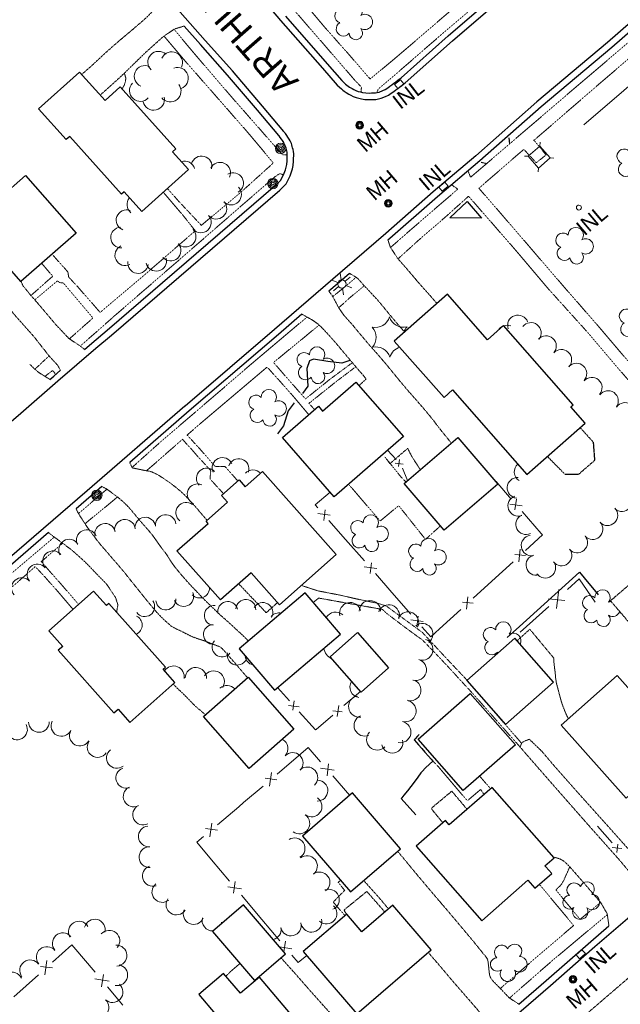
# Model space of a CAD drawing. Extents: x 863487 to 870045, y 569252 to 575761.
# Tile 44 of 66: x 867619 to 867852, y 572620 to 573001. Entities that reach past the tile are written whole.
import ezdxf
from ezdxf.enums import TextEntityAlignment as Align

# ---------------------------------------------------------------- set-up
doc = ezdxf.new("R2010")
doc.units = 0
doc.header["$LTSCALE"] = 0.005
doc.header["$MEASUREMENT"] = 0
for name, pattern in [('DGN Style 2', [25, 12.5, -12.5]), ('DGN Style 3', [37.5, 25, -12.5]), ('DGN Style 4', [56.5, 25, -12.5, 6.5, -12.5]), ('DGN Style 5', [20, 10, -10])]:
    doc.linetypes.add(name, pattern=pattern)
for name, color, linetype, lineweight in [('E_DRN_Grate', 5, 'Continuous', 15), ('E_DWY', 2, 'DGN Style 3', 15), ('E_FEN_ChainLink', 40, 'Efcl', 15), ('E_LAND_Vegetation', 3, 'Continuous', 15), ('E_MAP_Limits', 3, 'DGN Style 3', 15), ('E_MISCPROP', 30, 'Continuous', 15), ('E_MISCPROP_HvyDash', 241, 'DGN Style 3', 25), ('E_MISCPROP_HvyLine', 241, 'Continuous', 25), ('E_MISCPROP_Railing', 30, 'Continuous', 15), ('E_PATH_Sidewalk', 2, 'DGN Style 5', 15), ('E_RDWY', 21, 'Continuous', 25), ('E_RDWY_AsphConc', 200, 'Continuous', 25), ('E_RDWY_Name', 21, 'Continuous', 15), ('E_UTL_AboveGroundPipe', 30, 'DGN Style 4', 15), ('E_WAL', 40, 'Continuous', 25), ('P_EC_Misc', 4, 'DGN Style 2', 25)]:
    doc.layers.add(name, color=color, linetype=linetype, lineweight=lineweight)
doc.styles.add('Style-IGR_FONT_0', font='IGR_FONT_0.shx')
doc.styles.add('Style-IGR_FONT_1', font='IGR_FONT_1.shx')
doc.linetypes.add('Efcl', pattern='A,42,-7.5,[21,dgnlstyle-ewdotudls.shx,S=0.059384,R=0,X=0,Y=0],-7.5,42', length=99)

# ---------------------------------------------------------------- blocks, each defined once
blk = doc.blocks.new('INLT')
at = {"layer": 'E_MISCPROP_Railing', "color": 40, "linetype": 'Continuous', "lineweight": 0, "flags": 128}
blk.add_lwpolyline([(3, -2), (3, 0), (0, 0), (0, -2), (3, -2)], dxfattribs=at)
blk = doc.blocks.new('INL')
at = {"layer": 'E_MISCPROP_Railing', "color": 40, "linetype": 'Continuous', "lineweight": 0, "style": 'Style-IGR_FONT_0'}
blk.add_text('INL', height=6, rotation=0, dxfattribs=at).set_placement((-5.74, -3.01))
blk = doc.blocks.new('MHO')
at = {"layer": 'E_DRN_Grate', "color": 20, "linetype": 'Continuous', "lineweight": 0}
for centre, radius in [((0.06, 0.01), 1.5), ((0.07, 0.01), 1.22), ((0.06, 0), 0.968), ((0.03, -0.01), 0.605)]:
    blk.add_circle(centre, radius, dxfattribs=at)
blk = doc.blocks.new('POLE')
at = {"layer": 'E_MISCPROP', "color": 20, "linetype": 'Continuous', "lineweight": 0}
for centre, radius in [((-0.01, 0.02), 2.02), ((-0.01, 0.03), 1.52), ((0, -0.01), 1.01), ((0, 0), 0.502)]:
    blk.add_circle(centre, radius, dxfattribs=at)
blk = doc.blocks.new('TREE')
at = {"layer": 'E_LAND_Vegetation', "color": 93, "linetype": 'Continuous', "lineweight": 0}
for centre, radius, start, end in [((-1.47, 4.28), 2.78, 1.3946, 209.1676), ((3.57, 2.42), 2.97, 278.4237, 139.6576), ((-4.47, 0.2), 2.78, 78.0716, 279.0827), ((-2.01, -4.2), 2.61, 140.7798, 358.7124), ((3.46, -3.43), 2.97, 196.0746, 79.0478)]:
    blk.add_arc(centre, radius, start, end, dxfattribs=at)
blk = doc.blocks.new('INL_4')
at = {"layer": 'E_MISCPROP_Railing', "color": 40, "linetype": 'Continuous', "lineweight": 0, "style": 'Style-IGR_FONT_0'}
blk.add_text('INL', height=6, rotation=0.0002, dxfattribs=at).set_placement((-5.74, -3.01))
blk = doc.blocks.new('INL_5')
at = {"layer": 'E_MISCPROP_Railing', "color": 40, "linetype": 'Continuous', "lineweight": 0, "style": 'Style-IGR_FONT_0'}
blk.add_text('INL', height=6, rotation=359.9999, dxfattribs=at).set_placement((-5.74, -3.01))
blk = doc.blocks.new('PED')
at = {"layer": 'E_UTL_AboveGroundPipe', "color": 101, "linetype": 'Continuous', "lineweight": 13}
for p, q in [((-3.12, 2.9), (-4.17, 3.96)), ((2.88, 2.9), (3.94, 3.96)), ((-4.18, -4.16), (-3.12, -3.1)), ((3.94, -4.16), (2.88, -3.1))]:
    blk.add_line(p, q, dxfattribs=at)
at = {"layer": 'E_UTL_AboveGroundPipe', "color": 101, "linetype": 'Continuous', "lineweight": 13, "flags": 128}
blk.add_lwpolyline([(-3.12, -3.1), (2.88, -3.1), (2.88, 2.9), (-3.12, 2.9)], close=True, dxfattribs=at)
blk = doc.blocks.new('LTP')
at = {"layer": 'E_MISCPROP', "color": 20, "linetype": 'Continuous', "lineweight": 0}
for p, q in [((-1.64, 0.07), (-4.24, 0.14)), ((-0.8, 1.43), (-2, 3.73)), ((0.9, 1.42), (2.27, 3.65)), ((-0.88, -1.42), (-2.24, -3.61)), ((0.76, -1.47), (2, -3.65)), ((1.64, -0.02), (4.16, -0.09))]:
    blk.add_line(p, q, dxfattribs=at)
blk.add_circle((0, 0), 1.64, dxfattribs=at)

msp = doc.modelspace()

# ---------------------------------------------------------------- linework, layer by layer
at = {"layer": 'E_DWY', "color": 51, "linetype": 'DGN Style 3', "flags": 128}
for points in [[(867673.94, 573008.51), (867671.88, 573005.73), (867670.01, 573003.74), (867668.47, 573002.15), (867666.53, 573000.38), (867662.56, 572996.99), (867657.89, 572993.07), (867655.48, 572990.98), (867652.36, 572988.22), (867649.69, 572985.73), (867648.21, 572984.36), (867646.91, 572983.13), (867645.94, 572982.28), (867645.3, 572981.74), (867644.07, 572980.65), (867643.08, 572979.78)], [(867682.71, 572998.53), (867678.96, 572997.35), (867674.73, 572994.51), (867667.63, 572988.12), (867660.17, 572980.83), (867658.14, 572978.88), (867650.25, 572971.79)], [(867634.84, 572865.15), (867633.71, 572867.17), (867630.56, 572870.58), (867624.68, 572878.07), (867617.44, 572886.21), (867609.04, 572896.49), (867600.2, 572906.93), (867594.27, 572913.63), (867590.22, 572918.17), (867587.96, 572920.67), (867586.21, 572922.7), (867585.68, 572923.39), (867582.92, 572926.43), (867581.37, 572928.24)], [(867761.68, 572915.6), (867762.58, 572912.9), (867765.38, 572908.55), (867769.1, 572904.34), (867773.68, 572898.92), (867776.46, 572895.81), (867776.83, 572895.41), (867777.48, 572894.67), (867778.52, 572893.49), (867779.79, 572892.01), (867780.65, 572891.05)], [(867746.77, 572902.71), (867748.07, 572901.98), (867748.79, 572901.53), (867749.41, 572901.14), (867750.2, 572900.51), (867751.17, 572899.41), (867752.17, 572898.25), (867753.17, 572897.2), (867754.59, 572895.7), (867756.24, 572893.9), (867757.59, 572892.48), (867758.91, 572890.91), (867760.21, 572889.32), (867761.86, 572887.31), (867763.26, 572885.62), (867764.32, 572884.37), (867765.68, 572882.77), (867767.02, 572881.22), (867768.09, 572879.98)], [(867644.2, 572873.26), (867642.56, 572874.51), (867638.08, 572877.52), (867633.14, 572882.75), (867625.23, 572892.09), (867623.12, 572894.47), (867620.32, 572897.94), (867619.56, 572899.57)], [(867738.78, 572895.81), (867740.02, 572894.21), (867740.81, 572892.77), (867741.64, 572891.19), (867742.3, 572889.93), (867743.01, 572888.78), (867744.08, 572887.17), (867745.56, 572885.38), (867747.94, 572882.77), (867750.3, 572879.87), (867752.67, 572877.07), (867755.22, 572874.09), (867758, 572870.99), (867760.87, 572867.62), (867763.99, 572863.82), (867766.46, 572860.8), (867769.54, 572857.15), (867772.61, 572853.67), (867775.21, 572850.67), (867777.44, 572848.01), (867778.98, 572846.12), (867779.8, 572845.07), (867781.37, 572842.97), (867782.92, 572841.03), (867784.67, 572838.9), (867786.16, 572837.03)], [(867728.38, 572886.88), (867730.93, 572885.46), (867732.18, 572884.75), (867733.23, 572884.09), (867734.34, 572883.24), (867735.4, 572882.34), (867736.74, 572881), (867738.42, 572879.16), (867740.13, 572877.26), (867741.67, 572875.53), (867743.67, 572873.14), (867745.68, 572870.76), (867747.23, 572868.9), (867748.83, 572866.99), (867750.65, 572864.86), (867752.03, 572863.3), (867753.22, 572861.8), (867750.46, 572859.2)], [(867623.04, 572867.45), (867624.69, 572865.79), (867626.25, 572864.47), (867626.84, 572864.06), (867627.53, 572863.64), (867630.75, 572861.62)], [(867760.41, 572831.69), (867762.46, 572829), (867769.3, 572834.91), (867770.99, 572831.63), (867774.15, 572826.73)], [(867661.67, 572829.46), (867662.6, 572827.36), (867662.6, 572827.36), (867668.13, 572826.22), (867668.86, 572826.14), (867670.15, 572825.81), (867671.47, 572825.22), (867672.41, 572824.75), (867673.4, 572824.16), (867674.6, 572823.38), (867676.28, 572822.24), (867677.4, 572821.45), (867678.9, 572820.32), (867680.24, 572819.22), (867681.62, 572818.06), (867683.12, 572816.65), (867684.69, 572814.97), (867685.55, 572814.01), (867686.54, 572812.93), (867687.53, 572811.84), (867688.45, 572810.74), (867689.67, 572809.28), (867691.35, 572807.37), (867691.65, 572807.03)], [(867650.86, 572820.11), (867652.61, 572819.25), (867657.05, 572816.01), (867657.96, 572815.22), (867659.32, 572814.02), (867660.71, 572812.69), (867661.95, 572811.33), (867663.07, 572810.01), (867664.28, 572808.56), (867665.71, 572806.8), (867667.31, 572804.98), (867668.81, 572803.31), (867670.23, 572801.59), (867671.6, 572799.73), (867672.96, 572797.79), (867674.6, 572795.53), (867675.91, 572793.85), (867676.71, 572792.57), (867677.98, 572790.57), (867679.58, 572788.42), (867681.55, 572786.05), (867683.58, 572783.71), (867685.79, 572781.29), (867687.51, 572779.55), (867689.61, 572777.26), (867691.77, 572775.13), (867694.13, 572772.85), (867696.83, 572770.26), (867699.28, 572768.13), (867701.34, 572766.24), (867703.34, 572764.38), (867705.01, 572762.88), (867706.8, 572761.12), (867707.64, 572760.29)], [(867640.91, 572811.51), (867641.66, 572809.93), (867642.28, 572808.95), (867642.88, 572807.98), (867643.96, 572806.31), (867645.03, 572804.7), (867646.49, 572802.66), (867647.85, 572800.81), (867649.49, 572798.7), (867650.94, 572796.92), (867652.59, 572795.07), (867654.85, 572792.38), (867657.25, 572789.66), (867659.21, 572787.33), (867661.1, 572784.97), (867661.56, 572784.37), (867664.37, 572780.88), (867666.82, 572777.81), (867669.54, 572774.47), (867671.99, 572771.57), (867673.92, 572769.51), (867675.64, 572767.88), (867677.78, 572766.02), (867679.65, 572765), (867681.98, 572763.9), (867683.93, 572762.9), (867685.63, 572762.06), (867687.79, 572761.23), (867690.89, 572760.25), (867692.84, 572759.47), (867694.55, 572758.8), (867695.7, 572758.38), (867696.79, 572757.93), (867697.7, 572757.1), (867698.84, 572755.83), (867700.02, 572754.44), (867701.49, 572752.81), (867703.71, 572750.22), (867707.25, 572746.08)], [(867630.19, 572802.27), (867632.01, 572800.88), (867632.57, 572800.48), (867633.28, 572799.93), (867633.99, 572799.4), (867634.73, 572798.86), (867635.32, 572798.44), (867636.05, 572797.9), (867637.06, 572797.15), (867638.18, 572796.3), (867639.38, 572795.37), (867640.66, 572794.26), (867641.77, 572793.27), (867642.81, 572792.3), (867643.96, 572791.29), (867645.12, 572790.19), (867646.18, 572789.07), (867647.5, 572787.68), (867648.54, 572786.61), (867649.5, 572785.6), (867650.62, 572784.48), (867651.67, 572783.4), (867652.71, 572782.31), (867656.11, 572777.24), (867656.31, 572776.71), (867656.42, 572776.32), (867657.11, 572774.27), (867656.75, 572772.37), (867656.59, 572771.51)], [(867831.57, 572730.15), (867831.29, 572730.65), (867830.43, 572732.49), (867829.64, 572734.51), (867829, 572736.21), (867828.49, 572737.99), (867827.94, 572740.06), (867827.34, 572742.38), (867826.89, 572744.03), (867826.61, 572745.94), (867826.44, 572748.02), (867826.16, 572750.08), (867825.92, 572752.25), (867825.89, 572753.13), (867825.84, 572753.73), (867816.6, 572764.84), (867811.63, 572760.33)], [(867678.52, 572743.63), (867679.79, 572742.27), (867681.65, 572740.51), (867683, 572739.23), (867684.27, 572737.91), (867685.82, 572736.29), (867687.45, 572734.71), (867689.23, 572733.22), (867690.36, 572732.23), (867690.98, 572731.76)], [(867859.62, 572660.55), (867858.63, 572664.76), (867858.56, 572665.03), (867856.24, 572669.58), (867851.34, 572675.41), (867838.53, 572689.83), (867823.7, 572706.73), (867814.87, 572716.85), (867812.85, 572719.2), (867813.34, 572720.47), (867813.59, 572720.8), (867813.92, 572721.12), (867814.57, 572721.5), (867815.71, 572721.94), (867816.29, 572722.17), (867816.45, 572722.2), (867821.22, 572717.59)], [(867865.72, 572665.78), (867863.65, 572669.07), (867863.56, 572669.2), (867860.41, 572673.33), (867848.48, 572686.74), (867834.38, 572702.48), (867826.54, 572711.35), (867821.22, 572717.59)], [(867812.38, 572619.59), (867808.62, 572622.05), (867805.24, 572625.6), (867802.16, 572628.72), (867801.63, 572629.43), (867801.12, 572630.47), (867800.87, 572631.85), (867800.7, 572633.87), (867800.49, 572635.63), (867800.36, 572636.57), (867800.12, 572637.15), (867799.71, 572637.81), (867799.12, 572638.52), (867793.92, 572644.93), (867785.77, 572654.6), (867775.29, 572666.92), (867771.35, 572671.64), (867769.48, 572673.93), (867766.33, 572677.74), (867765.41, 572678.82)], [(867847.26, 572649.93), (867846.59, 572654.52), (867846.59, 572654.58), (867844.13, 572658.83), (867838.35, 572665.62), (867831.95, 572672.95), (867830.33, 572674.52), (867829.4, 572675.24), (867828.73, 572675.61), (867827.9, 572676), (867825.73, 572676.58)], [(867752.27, 572667.48), (867758, 572661.11), (867761.84, 572656.53)], [(867800.45, 572609.28), (867799.41, 572613.75), (867796.09, 572617.78), (867787.68, 572627.43), (867780.72, 572635.63), (867777.6, 572639.25), (867777.26, 572639.6)], [(867770.56, 572583.55), (867766.57, 572585.53), (867766.48, 572585.56), (867763.11, 572589.17), (867755.1, 572598.4), (867744.93, 572609.92), (867737.36, 572618.27), (867731.13, 572625.26), (867726.44, 572630.63), (867724.84, 572632.45), (867720.2, 572637.57)]]:
    msp.add_lwpolyline(points, dxfattribs=at)
at = {"layer": 'E_FEN_ChainLink', "linetype": 'Continuous'}
msp.add_lwpolyline([(868063.54, 573154.49), (867837.52, 572960.21), (867837.52, 572960.21)], dxfattribs=at)
msp.add_lwpolyline([(868063.54, 573154.49), (867837.52, 572960.21), (867837.52, 572960.21)], dxfattribs=at)
at = {"layer": 'E_LAND_Vegetation', "color": 93, "linetype": 'Continuous'}
for centre, radius, start, end in [((867672.84, 572984.54), 4.19, 46.3513, 226.336), ((867677.92, 572984.36), 4.19, 334.7801, 154.7648), ((867667.64, 572979.05), 4.19, 66.9402, 246.9249), ((867680.17, 572978.29), 4.19, 289.0521, 109.0368), ((867665.78, 572973.54), 4.19, 137.278, 317.2627), ((867677.36, 572973.32), 4.19, 218.6515, 38.6362), ((867670.95, 572970.12), 4.19, 192.3438, 12.3285), ((867689.51, 572944.16), 4.01, 345.5574, 165.5421), ((867683, 572942.15), 4.01, 17.9929, 109.032), ((867696.67, 572941.72), 4.01, 334.1977, 154.1824), ((867701.7, 572937.71), 4.01, 299.8795, 119.8641), ((867700.91, 572933.23), 4.01, 225.1001, 45.0848), ((867664.61, 572929.36), 4.01, 139.2416, 231.5372), ((867695.22, 572927.77), 4.01, 221.5397, 41.5244), ((867660.43, 572923.31), 4.01, 69.4805, 249.4652), ((867689.23, 572922.46), 4.01, 221.5397, 41.5244), ((867658.3, 572916.59), 4.01, 93.7475, 273.7322), ((867683.29, 572916.96), 4.01, 223.6011, 43.5858), ((867659.97, 572909.74), 4.01, 116.0869, 296.0716), ((867677.51, 572911.55), 4.01, 221.1857, 41.1704), ((867664.89, 572906.73), 4.01, 171.3508, 351.3355), ((867671.91, 572907.6), 4.01, 193.6668, 13.6514), ((867812.01, 572882.58), 3.98, 19.8629, 199.8476), ((867756.78, 572887.47), 5.72, 257.647, 343.4119), ((867767.73, 572887.57), 5.72, 197.647, 283.4119), ((867807.78, 572878.62), 3.98, 115.3511, 147.4028), ((867807.78, 572878.62), 3.98, 68.5325, 109.7364), ((867817.01, 572879.66), 3.98, 322.4869, 142.4716), ((867751.4, 572877.95), 5.72, 317.647, 43.4119), ((867773.28, 572878.15), 5.72, 137.647, 164.1919), ((867822.9, 572874.52), 3.98, 318.4646, 138.4493), ((867756.96, 572868.52), 5.72, 17.647, 103.4119), ((867767.9, 572868.62), 5.72, 106.7793, 163.4119), ((867828.83, 572869.24), 3.98, 317.6484, 137.6331), ((867834.69, 572863.88), 3.98, 317.1267, 137.1114), ((867840.61, 572858.45), 3.98, 319.046, 139.0306), ((867846.9, 572853.27), 3.98, 324.2381, 144.2228), ((867853.55, 572848.69), 3.98, 327.3365, 147.3212), ((867697.59, 572827.33), 4, 24.296, 204.2807), ((867703.87, 572826.89), 4, 342.6327, 162.6174), ((867814.57, 572825.78), 3.98, 130.341, 237.5167), ((867691.52, 572823.27), 4, 40.9513, 220.936), ((867709.36, 572822.56), 4, 42.5134, 136.5749), ((867687.97, 572817.15), 4, 65.6167, 245.6014), ((867811.81, 572819.63), 3.98, 85.8928, 265.8775), ((867852.3, 572814.45), 3.98, 227.4883, 47.473), ((867683.55, 572809.96), 4, 51.7961, 231.7808), ((867812.13, 572812.62), 3.98, 109.9043, 289.8889), ((867846.69, 572808.98), 3.98, 223.9814, 43.966), ((867659.83, 572803.36), 4, 9.365, 189.3497), ((867667.69, 572804.22), 4, 7.0409, 187.0256), ((867675.61, 572805.17), 4, 6.6436, 186.6283), ((867815.19, 572805.49), 3.98, 115.3682, 295.3529), ((867840.91, 572803.56), 3.98, 222.8206, 42.8053), ((867645.01, 572799.37), 4, 25.0085, 204.9931), ((867652.12, 572801.81), 4, 12.7641, 192.7488), ((867638.17, 572795.69), 4, 31.0391, 211.0238), ((867817.28, 572797.24), 3.98, 98.0603, 278.045), ((867834.97, 572798.41), 3.98, 220.1647, 40.1494), ((867631.97, 572791.19), 4, 39.749, 219.7337), ((867828.88, 572793.4), 3.98, 217.8511, 37.8358), ((867819.12, 572789.72), 3.98, 104.1576, 284.1422), ((867822.63, 572788.62), 3.98, 215.3246, 35.3093), ((867625.91, 572786.06), 4, 41.1726, 221.1573), ((867619.88, 572780.8), 4, 41.0907, 221.0753), ((867688.71, 572780.78), 3.84, 223.1574, 2.7552), ((867844.8, 572777.15), 2.97, 320.8593, 182.0932), ((867667.47, 572773.58), 3.84, 216.1786, 36.1633), ((867675.65, 572776.2), 3.84, 186.1912, 6.1758), ((867682.57, 572777.51), 3.84, 203.1826, 23.1672), ((867699.61, 572771.73), 3.85, 13.726, 193.7106), ((867706.63, 572772.52), 3.85, 356.9353, 176.92), ((867754.69, 572771.85), 4.12, 0.0859, 180.0706), ((867839.82, 572775.12), 2.78, 43.8302, 251.6032), ((867848.66, 572772.76), 2.97, 102.0107, 121.4834), ((867694.42, 572770.19), 3.85, 84.1696, 264.1542), ((867713.25, 572771.31), 3.85, 330.4283, 150.413), ((867747.06, 572771.07), 4.12, 13.8321, 193.8168), ((867761.97, 572770.23), 4.12, 340.5207, 160.5053), ((867769.46, 572767.47), 4.12, 333.5933, 153.578), ((867840.36, 572770.09), 2.78, 120.5073, 321.5183), ((867848.66, 572772.76), 2.97, 238.5102, 338.9738), ((867662.65, 572766.47), 3.84, 293.9106, 65.1012), ((867719.45, 572767.34), 3.85, 76.6143, 141.2465), ((867741.38, 572767.36), 4.12, 47.7804, 150.5381), ((867806.36, 572764.76), 2.97, 320.8593, 182.0932), ((867845.14, 572768.5), 2.61, 183.2154, 41.148), ((867694.08, 572762.79), 3.85, 92.0078, 271.9924), ((867774.96, 572762.93), 4.12, 308.9557, 128.9404), ((867801.38, 572762.73), 2.78, 43.8302, 251.6032), ((867697.45, 572757.95), 3.85, 140.6315, 320.6162), ((867775.01, 572756.98), 4.12, 253.2799, 73.2646), ((867801.92, 572757.7), 2.78, 120.5073, 321.5183), ((867810.23, 572760.37), 2.97, 331.536, 121.4834), ((867742.63, 572758.69), 6, 191.9533, 242.3404), ((867703.3, 572754.82), 3.85, 167.7356, 343.967), ((867710.13, 572754.84), 3.85, 190.618, 257.0953), ((867772.46, 572749.1), 4.12, 254.4317, 74.4164), ((867806.71, 572756.11), 2.61, 183.2154, 193.3918), ((867678.62, 572746.47), 4.16, 349.5318, 146.8651), ((867687.27, 572745.88), 4.16, 358.8226, 178.8073), ((867694.15, 572744.52), 4.16, 327.6748, 147.6595), ((867770.34, 572741.24), 4.12, 251.7231, 71.7078), ((867699.33, 572738.89), 4.16, 43.5446, 130.745), ((867751.05, 572742.43), 4.12, 147.5846, 261.3799), ((867750.56, 572734.9), 4.12, 99.4073, 279.3919), ((867768.46, 572733.12), 4.12, 254.4933, 74.478), ((867752.67, 572727.56), 4.12, 113.7275, 293.7122), ((867618.03, 572726.01), 4, 209.0092, 28.9939), ((867626.52, 572728.9), 4, 180.9138, 0.8985), ((867635.21, 572727.38), 4, 153.1663, 333.151), ((867766.45, 572725.01), 4.12, 257.5927, 77.5774), ((867642.36, 572723.6), 4, 150.4883, 330.473), ((867718.91, 572718.6), 4.05, 316.5116, 62.0645), ((867757.51, 572722.16), 4.12, 136.8606, 316.8453), ((867649.22, 572719.19), 4, 145.8523, 325.837), ((867656.69, 572714.98), 4, 126.9373, 306.922), ((867763.32, 572720.99), 4.12, 192.3811, 12.3658), ((867724.77, 572713.01), 4.05, 316.1765, 136.1612), ((867660.32, 572707.23), 4, 108.9791, 288.9638), ((867730.44, 572707.4), 4.05, 312.5886, 132.5733), ((867663.17, 572700.05), 4, 116.1947, 296.1794), ((867734.36, 572702.33), 4.05, 268.917, 88.9017), ((867732.06, 572696.2), 4.05, 234.1306, 54.1153), ((867666.85, 572693), 4, 117.3835, 297.3682), ((867727.31, 572689.61), 4.05, 234.5043, 54.489), ((867669.05, 572684.57), 4, 94.9157, 274.9003), ((867725.48, 572679.93), 4.05, 301.5543, 121.539), ((867669.3, 572676.54), 4, 93.6506, 273.6353), ((867730.29, 572673.08), 4.05, 308.8491, 128.8338), ((867670.63, 572669.24), 4, 108.8912, 288.8759), ((867735.15, 572666.73), 4.05, 305.7612, 125.7458), ((867674.28, 572663.02), 4, 128.4998, 308.4845), ((867738.76, 572660.07), 4.05, 292.3764, 112.3611), ((867679.74, 572658.18), 4, 147.0072, 326.9919), ((867737.87, 572654.71), 4.05, 228.5146, 48.4993), ((867686.42, 572654.49), 4, 156.2134, 336.1981), ((867642.01, 572647.63), 4.06, 30.7299, 210.7146), ((867648.14, 572648.43), 4.06, 345.7995, 165.7842), ((867693.69, 572651.99), 4, 163.9908, 273.4637), ((867701.19, 572651.08), 4, 175.9385, 184.0534), ((867724.05, 572650.1), 4.05, 193.6292, 13.6139), ((867732.01, 572651.54), 4.05, 194.1059, 14.0906), ((867635.77, 572643.13), 4.06, 41.2904, 221.275), ((867653.75, 572644.14), 4.06, 319.6428, 139.6275), ((867716.31, 572648.59), 4.05, 283.627, 7.9044), ((867629.57, 572637.81), 4.06, 40.1136, 220.0982), ((867656.48, 572638.42), 4.06, 273.3301, 93.3148), ((867623.13, 572632.66), 4.06, 36.6649, 216.6496), ((867656.79, 572630.83), 4.06, 259.6492, 79.6339), ((867616.07, 572627.92), 4.06, 25.7135, 205.6982), ((867654.98, 572624.31), 4.06, 227.7764, 47.7611), ((867649.52, 572618.3), 4.06, 227.7764, 47.7611)]:
    msp.add_arc(centre, radius, start, end, dxfattribs=at)
at = {"layer": 'E_MAP_Limits', "color": 73, "linetype": 'DGN Style 3', "flags": 128}
msp.add_lwpolyline([(867885.09, 572655.79), (867812.62, 572593.48), (867690.35, 572489.73), (867575.45, 572390.97), (867480.25, 572309.95), (867371.45, 572216.7), (867290.49, 572148.35), (867236.98, 572105.74), (867193.6, 572080.19)], dxfattribs=at)
at = {"layer": 'E_MISCPROP_HvyDash', "color": 241, "linetype": 'DGN Style 3', "flags": 128}
for points in [[(867823.38, 572831.8), (867830.12, 572824.97), (867835.53, 572824.9), (867841.8, 572830.33), (867841.28, 572837.24), (867836.08, 572842.99)], [(867718.91, 572775.16), (867714.53, 572771.24), (867703.84, 572782.46)], [(867792.33, 572695.09), (867786.4, 572702.08), (867778.37, 572695.4), (867782.94, 572689.83)], [(867760.43, 572655.32), (867753.5, 572663.25), (867744.62, 572656), (867745.7, 572654.44)]]:
    msp.add_lwpolyline(points, dxfattribs=at)
msp.add_lwpolyline([(867858.17, 572784.69), (867872.29, 572768.15), (867861.98, 572759.35), (867847.85, 572775.89)], close=True, dxfattribs=at)
at = {"layer": 'E_MISCPROP_HvyLine', "color": 241, "linetype": 'Continuous', "flags": 128}
for points in [[(867679.48, 572950.99), (867678.19, 572949.83), (867684.38, 572942.94), (867666.3, 572926.71), (867659.51, 572934.28), (867658.54, 572933.42), (867638.45, 572955.8), (867637.05, 572954.55), (867626.39, 572966.43), (867642.27, 572980.69), (867652.14, 572969.7), (867657.97, 572974.94)], [(867621.34, 572940.68), (867640.94, 572918.23), (867619.52, 572899.54), (867601.21, 572920.52), (867612.47, 572930.34), (867611.19, 572931.82)], [(867786.67, 572857.56), (867815.48, 572824.85), (867838.01, 572844.69), (867832.47, 572850.97), (867833.39, 572851.77), (867806.36, 572882.46), (867800.17, 572877.02), (867784.68, 572894.6), (867764.14, 572876.5), (867783.38, 572854.66)], [(867736.37, 572849.32), (867749.27, 572860.57), (867767.64, 572839.49), (867740.86, 572816.14), (867720.83, 572839.12), (867734.71, 572851.22)], [(867767.9, 572821.36), (867788.67, 572839.18), (867804.21, 572821.07), (867783.44, 572803.25)], [(867713.12, 572825.99), (867741.62, 572793.84), (867719.63, 572774.34), (867708.66, 572786.73), (867696.77, 572776.2), (867679.96, 572795.16), (867692.01, 572805.84), (867691.26, 572806.69), (867699.59, 572814.07), (867697.27, 572816.69), (867704.02, 572822.68), (867706.39, 572820.01)], [(867633.99, 572756.67), (867655.56, 572732.41), (867657.15, 572733.81), (867661.71, 572728.68), (867679.17, 572744.21), (867674.63, 572749.32), (867675.58, 572750.16), (867653.61, 572774.87), (867652.62, 572773.99), (867647.65, 572779.58), (867630.37, 572764.2), (867635.7, 572758.2)], [(867729.62, 572778.99), (867704.04, 572757.23), (867717.67, 572741.21), (867743.25, 572762.97)], [(867749.91, 572763.52), (867761.94, 572749.9), (867751.26, 572740.46), (867739.23, 572754.09)], [(867825.76, 572744.33), (867810.75, 572761.32), (867792.23, 572744.96), (867807.24, 572727.96)], [(867707.48, 572746.27), (867725.24, 572726.08), (867707.97, 572710.88), (867690.21, 572731.08)], [(867862.96, 572732.85), (867850.45, 572746.93), (867828.81, 572727.69), (867853.92, 572699.44), (867866.37, 572710.51), (867867.66, 572709.06), (867883.85, 572723.46), (867869.96, 572739.08)], [(867790.8, 572702.33), (867773.32, 572722.28), (867793.53, 572739.99), (867811.01, 572720.05)], [(867772.64, 572680.79), (867798, 572651.9), (867815.87, 572667.58), (867818.6, 572664.47), (867825.08, 572670.16), (867822.8, 572672.75), (867822.44, 572673.16), (867825.99, 572676.28), (867802.01, 572703.59), (867785.41, 572689.02), (867783.94, 572690.7)], [(867766.57, 572679.81), (867747.96, 572701.4), (867728.62, 572684.73), (867747.23, 572663.14)], [(867693.71, 572647.8), (867709.96, 572628.81), (867722, 572639.11), (867705.75, 572658.11)], [(867728.9, 572639.98), (867749.66, 572615.85), (867778.43, 572640.62), (867763.5, 572657.97), (867751.53, 572647.66), (867745.7, 572654.44)], [(867687.21, 572609.43), (867710.68, 572581.74), (867735.21, 572602.52), (867711.88, 572630.05), (867704.52, 572623.82), (867698.04, 572631.47), (867688.4, 572623.29), (867694.74, 572615.8)]]:
    msp.add_lwpolyline(points, close=True, dxfattribs=at)
at = {"layer": 'E_MISCPROP_Railing', "color": 40, "linetype": 'Continuous'}
for p, q in [((867764.45, 572829.23), (867767.61, 572828.85)), ((867766.08, 572830.55), (867765.77, 572827.84)), ((867811.42, 572815.27), (867810.87, 572811.15)), ((867739.29, 572809), (867734.49, 572809.66)), ((867736.78, 572807.03), (867737.32, 572811.15)), ((867808.91, 572813.31), (867813.71, 572812.63)), ((867812.89, 572795.82), (867812.34, 572791.01)), ((867814.91, 572793.36), (867810.78, 572793.81)), ((867757.32, 572788.4), (867752.52, 572789.05)), ((867754.82, 572786.43), (867755.35, 572790.55)), ((867826.94, 572772.9), (867827.8, 572780.22)), ((867794.67, 572774.92), (867790.54, 572775.37)), ((867792.65, 572777.39), (867792.09, 572772.57)), ((867823.88, 572776.66), (867830.15, 572775.95)), ((867775.35, 572767.8), (867770.55, 572768.45)), ((867772.85, 572765.83), (867773.39, 572769.95)), ((867723.13, 572735.32), (867727.32, 572734.8)), ((867725.29, 572737.07), (867724.87, 572733.47)), ((867742.03, 572731.08), (867742.62, 572735.26)), ((867740.32, 572733.27), (867743.91, 572732.78)), ((867740.87, 572710.25), (867735.56, 572710.98)), ((867738.09, 572708.07), (867738.69, 572712.63)), ((867718.7, 572706.54), (867714.15, 572707.19)), ((867716.55, 572709.34), (867715.77, 572704.03)), ((867695.61, 572686.94), (867691.06, 572687.61)), ((867693.48, 572689.75), (867692.66, 572684.45)), ((867852.27, 572679.85), (867848.53, 572680.34)), ((867850.32, 572678.3), (867850.73, 572681.52)), ((867699.71, 572665.04), (867705, 572664.22)), ((867702.52, 572667.17), (867701.84, 572662.62)), ((867719.7, 572641.8), (867724.51, 572641.06)), ((867722.02, 572644.01), (867721.4, 572639.81)), ((867631.81, 572633.64), (867627.09, 572634.2)), ((867629.53, 572636.48), (867628.84, 572630.98)), ((867650.77, 572626.31), (867651.47, 572631.02)), ((867653.68, 572628.52), (867648.2, 572629.36))]:
    msp.add_line(p, q, dxfattribs=at)
at = {"layer": 'E_MISCPROP_Railing', "color": 40, "linetype": 'Continuous', "flags": 128}
for points in [[(867761.53, 572834.16), (867764.79, 572830.54)], [(867767.35, 572827.21), (867769.22, 572822.49)], [(867803.47, 572821.93), (867803.61, 572822.04), (867809.45, 572815.29)], [(867734.49, 572811.89), (867733.54, 572812.98), (867739.27, 572817.97)], [(867813.69, 572810.4), (867820.97, 572801.99)], [(867745.2, 572799.66), (867738.75, 572807.02)], [(867752.53, 572791.28), (867745.2, 572799.66)], [(867820.97, 572801.99), (867821.51, 572801.36), (867814.89, 572795.33)], [(867810.1, 572790.97), (867801.88, 572783.48)], [(867763.23, 572779.05), (867756.79, 572786.42)], [(867801.88, 572783.48), (867794.65, 572776.89)], [(867831.19, 572780.27), (867835.67, 572784.32), (867841.86, 572775.39)], [(867770.56, 572770.68), (867763.23, 572779.05)], [(867789.86, 572772.53), (867781.64, 572765.04)], [(867812.89, 572763.67), (867823.91, 572773.66)], [(867781.64, 572765.04), (867778.22, 572761.93), (867774.82, 572765.81)], [(867718.91, 572742.26), (867723.57, 572737.06)], [(867744.57, 572735.24), (867750.98, 572740.78)], [(867727.34, 572732.86), (867733.66, 572725.81), (867733.84, 572725.97)], [(867733.84, 572725.97), (867740.3, 572731.55)], [(867735.57, 572713.45), (867730.75, 572718.97), (867726.97, 572715.75)], [(867726.97, 572715.75), (867718.74, 572708.72)], [(867746.89, 572700.47), (867740.27, 572708.06)], [(867713.3, 572704.07), (867705.78, 572697.65), (867703.94, 572696.09)], [(867703.94, 572696.09), (867695.66, 572689.12)], [(867848.52, 572682.08), (867842.78, 572688.57)], [(867690.2, 572684.51), (867687.62, 572682.33), (867693.37, 572675.5)], [(867693.37, 572675.5), (867700.34, 572667.22)], [(867704.95, 572661.75), (867712.88, 572652.34)], [(867712.88, 572652.34), (867719.85, 572644.06)], [(867640.03, 572641.64), (867639.25, 572642.56), (867631.8, 572635.9)], [(867648.25, 572631.92), (867640.03, 572641.64)], [(867724.45, 572638.59), (867726.87, 572635.72), (867730.2, 572638.46)], [(867626.29, 572630.96), (867616.8, 572622.47)], [(867658.99, 572619.2), (867653.03, 572626.26)]]:
    msp.add_lwpolyline(points, dxfattribs=at)
at = {"layer": 'E_MISCPROP_Railing', "color": 40, "linetype": 'Continuous'}
msp.add_ellipse((867835.61, 572928.19), major_axis=(0.652, -0.713), ratio=0.99921, dxfattribs=at)
at = {"layer": 'E_PATH_Sidewalk', "color": 51, "linetype": 'DGN Style 5', "flags": 128}
for points in [[(868130.92, 573230.54), (868109.97, 573212), (868091.92, 573196.31), (868072.32, 573179.84), (868044.41, 573155.7), (868014.3, 573129.88), (867991.55, 573110.21), (867967.2, 573089.26), (867949.43, 573074.07), (867924.89, 573052.84), (867895.9, 573027.71), (867867.12, 573002.73), (867830.7, 572971.67), (867808.96, 572953.04), (867793.67, 572939.93)], [(867796.9, 572935.69), (867814.28, 572950.76), (867819.09, 572945.57), (867822.94, 572948.6), (867818.24, 572954.26), (867839.75, 572972.88), (867877.34, 573005.23), (867928.9, 573049.85), (867979.29, 573093.05), (868022.06, 573129.92), (868057.33, 573160.31), (868098.83, 573196.5), (868134.88, 573227.79)], [(867689.35, 573046.29), (867692.33, 573042.95), (867708.64, 573023.95), (867724.63, 573005.49), (867741.34, 572986.23), (867748.71, 572977.66), (867751.4, 572974.87), (867751.27, 572972.97)], [(867745.14, 573020.16), (867741.29, 573016.92), (867736.83, 573013.22), (867729.74, 573006.96), (867736.99, 572998.3), (867747.35, 572986.6), (867754.74, 572978.03), (867763.47, 572985.19), (867781.47, 573000.64), (867795.46, 573012.6), (867815.35, 573029.72), (867810.35, 573035.57), (867804.65, 573042.41), (867800, 573048.17), (867799.98, 573048.2)], [(867757.38, 572972.7), (867757.91, 572974.14), (867764.24, 572979.48), (867783.92, 572996.59), (867834.04, 573039.11)], [(867678.84, 572997.27), (867686.11, 572988.55), (867699.85, 572972.5), (867710.94, 572959.86), (867720.79, 572948.65), (867722.67, 572948.71)], [(867676.22, 572935.61), (867680.61, 572930.68), (867689.4, 572921.31), (867704.53, 572933.97), (867717.29, 572945.48), (867707.5, 572957.17), (867696.6, 572969.63), (867684.12, 572983.84), (867674.93, 572994.65)], [(867796.9, 572935.69), (867808.54, 572922.25), (867828.55, 572898.98), (867841.77, 572883.83), (867856.04, 572867.12), (867872.8, 572847.76), (867884.29, 572834.09), (867898.84, 572817.58), (867915.73, 572798.24), (867925.59, 572786.38), (867936.38, 572773.72), (867945.47, 572762.73), (867949.75, 572757.84), (867953.63, 572753.61), (867961.21, 572760.02), (867979.08, 572775.72), (867997.89, 572791.63), (868012.4, 572804.24), (868039.1, 572827), (868068.73, 572852.53), (868089.66, 572870.88), (868118.45, 572895.57), (868143.58, 572916.91), (868161.6, 572932.3), (868181.24, 572948.79), (868198.51, 572963.48), (868211.39, 572974.38), (868227.35, 572987.41)], [(867659.59, 572980.27), (867660.18, 572978.3), (867659.99, 572977.14), (867659.7, 572975.95), (867659.19, 572974.96), (867658.68, 572974.14)], [(867655.67, 572886.15), (867682.91, 572909.75), (867712.44, 572935.43), (867717.74, 572939.99), (867718.49, 572940.54), (867719.17, 572940.99), (867719.8, 572941.38), (867721.18, 572940.92)], [(867792.67, 572942.44), (867793.67, 572939.93)], [(867762.68, 572912.75), (867770.82, 572919.89), (867788.74, 572935.36), (867786.26, 572937.01)], [(867652.55, 572889.61), (867665.87, 572900.79), (867687.04, 572919.2), (867682.1, 572925.46), (867674.61, 572934.17)], [(867917.45, 572754.05), (867924.36, 572745.69), (867932.68, 572735.43), (867950.16, 572750.08), (867947.39, 572752.96), (867939.95, 572762.06), (867929, 572774.52), (867920.71, 572784.37), (867912.1, 572794.59), (867902.66, 572805.93), (867898.33, 572811.35), (867890.27, 572820.56), (867882.49, 572829.43), (867869.88, 572843.92), (867861.47, 572853.86), (867851.84, 572864.72), (867838.54, 572880.36), (867824.19, 572896.26), (867812.17, 572910.47), (867800.98, 572923.32), (867792.88, 572932.58), (867782.97, 572923.7), (867774.59, 572916.51), (867765.56, 572908.34)], [(867632.02, 572909.64), (867637.72, 572903.26), (867638.04, 572901.26), (867641.54, 572897.49), (867650.24, 572887.57), (867652.55, 572889.61)], [(867623.42, 572894.13), (867631.85, 572901.62), (867627.59, 572906.58)], [(867740.29, 572893.72), (867744.41, 572897.02), (867749.33, 572901.19)], [(867638.32, 572877.36), (867647.43, 572885.42), (867647.43, 572885.42), (867635.86, 572899.07), (867635.57, 572899.03), (867634.91, 572899.03), (867634.31, 572899.32), (867633.68, 572899.78), (867624.9, 572892.47)], [(867752.52, 572897.88), (867747.12, 572893.46), (867742.62, 572889.4)], [(867655.67, 572886.15), (867651.87, 572882.77), (867642.51, 572874.55)], [(867686.88, 572848.78), (867707.89, 572866.84), (867730.33, 572885.79)], [(867735.01, 572882.67), (867717.35, 572868.18), (867725.01, 572859.43), (867729.74, 572854.09), (867739.08, 572861.58), (867747.89, 572868.11)], [(867624.94, 572865.57), (867630.43, 572870.74)], [(867628.84, 572862.82), (867631.88, 572865.12), (867632.98, 572863.54)], [(867688.93, 572844.45), (867714.86, 572866.43), (867720.41, 572860.28), (867725.51, 572854.49), (867730.98, 572847.97)], [(867749.22, 572866.53), (867741.67, 572860.82), (867731.04, 572852.33), (867733.28, 572849.97)], [(867686.88, 572848.78), (867673.52, 572837.34), (867662.79, 572827.72), (867662.5, 572827.59)], [(867688.93, 572844.45), (867683.89, 572840.08), (867686.27, 572837.47), (867687.97, 572835.65), (867690.53, 572832.77), (867694.73, 572827.93), (867698.52, 572827.95), (867703.55, 572822.26)], [(867668.15, 572826.22), (867673.8, 572831.14), (867682.12, 572838.45), (867683.83, 572836.48), (867685.83, 572834.32), (867687.21, 572832.72), (867688.06, 572831.74), (867693.06, 572826.32), (867692.75, 572823.07), (867698.01, 572817.35)], [(867768.58, 572821.94), (867766.67, 572823.9), (867760.92, 572831.03)], [(867652.81, 572819.1), (867647.27, 572814.32), (867641.83, 572809.67)], [(867746.77, 572820.6), (867758.67, 572806.78), (867765.83, 572812.72), (867776.21, 572799.65), (867782.02, 572804.9)], [(867644.35, 572805.72), (867649.84, 572810.23), (867656.96, 572816.08)], [(867632.45, 572800.57), (867614.99, 572785.7), (867591.86, 572766.43), (867567.7, 572745.71), (867558.51, 572737.9)], [(867641.89, 572774.45), (867636.17, 572781.07), (867627.38, 572791.03), (867635.72, 572798.15)], [(867560.82, 572733.26), (867567.89, 572739.52), (867577.65, 572747.8), (867600.08, 572767.06), (867625.08, 572789.11), (867628.7, 572785.22), (867632.73, 572780.68), (867633.05, 572780.34), (867639.74, 572772.54)], [(867728.08, 572781.83), (867734.49, 572779.72), (867742.77, 572778.12), (867750.15, 572776.44), (867755.57, 572775.34), (867758.54, 572774.66), (867759.26, 572774.44), (867760.06, 572774.18), (867760.66, 572773.96), (867761.06, 572773.82)], [(867761.14, 572771.01), (867760.31, 572771.78), (867759.81, 572772.27), (867759.42, 572772.55), (867745.71, 572774.97), (867734.86, 572776.91), (867732.78, 572775.27)], [(867761.06, 572773.82), (867775.03, 572763.57), (867784.73, 572753.1), (867791.56, 572745.88), (867792.3, 572745.02)], [(867812.85, 572719.2), (867794.01, 572740.47), (867792.66, 572741.93), (867789.53, 572745.3), (867786.12, 572749.06), (867781.26, 572754.24), (867775.09, 572760.62), (867774.22, 572761.26), (867773.2, 572761.96), (867767.41, 572766.23), (867761.14, 572771.01)], [(867799.02, 572737.27), (867813.45, 572720.62)], [(867798.9, 572700.86), (867798.57, 572701.26), (867797.57, 572702.76), (867792.42, 572698.36), (867781.43, 572711.31), (867779.08, 572713.78)], [(867801.41, 572703.07), (867797.19, 572707.93)], [(867843.98, 572659), (867836.09, 572652.44), (867826.7, 572663.84), (867828.69, 572665.79), (867829.19, 572666.52), (867829.92, 572667.92), (867832.08, 572672.81)], [(867744.86, 572654.06), (867740.49, 572659.15), (867744.92, 572663.69), (867742.39, 572666.76), (867743.41, 572667.58)], [(867820.34, 572666), (867833.59, 572650.05), (867818.75, 572637.42), (867805.19, 572625.66)], [(867808.75, 572621.96), (867825.34, 572636.48), (867846.62, 572654.27)], [(867698.92, 572630.43), (867701.06, 572632.54), (867704.36, 572635.36)]]:
    msp.add_lwpolyline(points, dxfattribs=at)
at = {"layer": 'E_RDWY', "color": 21, "linetype": 'Continuous', "flags": 128}
for points in [[(868128.71, 573232.2), (868114.66, 573220.09), (868095.08, 573203), (868062.64, 573175.17), (868038.76, 573154.53), (868013.76, 573132.96), (867991.6, 573113.86), (867965.77, 573091.72), (867946.07, 573074.75), (867922.28, 573054.16), (867895.76, 573031.67), (867870.46, 573009.61), (867848.35, 572990.25), (867820.96, 572967.24), (867797.29, 572946.35), (867780.8, 572932.38), (867762.46, 572916.27), (867761.68, 572915.6)], [(868012.13, 573134.85), (867989.97, 573115.76), (867964.14, 573093.61), (867944.43, 573076.64), (867920.65, 573056.05), (867894.13, 573033.57), (867868.82, 573011.5), (867846.73, 572992.15), (867819.33, 572969.14), (867795.65, 572948.24), (867779.17, 572934.27), (867760.81, 572918.15), (867740.34, 572900.45), (867717.67, 572880.97), (867683.08, 572851.29)], [(867705.47, 573017.94), (867720.11, 573000.74), (867736.31, 572982.25), (867742.02, 572975.67), (867743.62, 572974.15), (867744.25, 572973.65), (867744.75, 572973.25), (867745.48, 572972.75), (867746.55, 572972.09), (867747.35, 572971.7), (867748.19, 572971.28), (867749.38, 572970.83), (867750.45, 572970.59), (867751.38, 572970.38), (867752.78, 572970.13), (867754.37, 572970.01), (867755.45, 572970.1), (867757.01, 572970.1), (867758, 572970.27), (867759, 572970.53), (867760.75, 572971.21), (867761.91, 572971.81), (867762.97, 572972.53), (867763.9, 572973.18), (867764.71, 572973.76), (867765.47, 572974.34), (867766.2, 572974.87), (867767.07, 572975.54), (867768.36, 572976.55), (867786.66, 572992.83), (867828.49, 573028.82)], [(867722.01, 573002.37), (867738.19, 572983.89), (867743.83, 572977.4), (867745.26, 572976.03), (867745.8, 572975.6), (867746.23, 572975.27), (867746.84, 572974.85), (867747.76, 572974.28), (867748.46, 572973.94), (867749.2, 572973.57), (867750.1, 572973.23), (867750.99, 572973.03), (867751.87, 572972.84), (867753.1, 572972.61), (867754.36, 572972.51), (867755.34, 572972.6), (867756.79, 572972.6), (867757.48, 572972.72), (867758.24, 572972.91), (867759.72, 572973.5), (867760.64, 572973.97), (867761.56, 572974.59), (867762.46, 572975.22), (867763.22, 572975.77), (867763.97, 572976.34), (867764.7, 572976.88), (867765.54, 572977.52), (867766.76, 572978.47), (867785.01, 572994.71), (867826.86, 573030.71)], [(867654.59, 572878.81), (867719.78, 572934.98), (867722.24, 572937.4), (867723.79, 572940.56), (867724.33, 572942), (867724.67, 572943.24), (867725.01, 572944.48), (867725.14, 572946.18), (867725.15, 572947.29), (867725.19, 572948.24), (867725.16, 572949.08), (867725.08, 572949.97), (867724.95, 572950.69), (867724.76, 572951.39), (867724.63, 572951.91), (867724.44, 572952.46), (867724.26, 572953), (867724.01, 572953.55), (867723.77, 572954.08), (867723.45, 572954.66), (867723.17, 572955.12), (867722.91, 572955.52), (867722.53, 572956.11), (867721.94, 572956.91), (867721.52, 572957.45), (867721.33, 572957.71), (867713.09, 572967.55), (867701.43, 572981.17), (867690.9, 572992.99), (867673.43, 573012.88)], [(867652.96, 572880.7), (867718.09, 572936.82), (867720.18, 572938.88), (867721.49, 572941.56), (867721.95, 572942.77), (867722.26, 572943.89), (867722.53, 572944.91), (867722.64, 572946.28), (867722.65, 572947.35), (867722.69, 572948.25), (867722.67, 572948.93), (867722.6, 572949.63), (867722.51, 572950.13), (867722.34, 572950.75), (867722.23, 572951.21), (867722.08, 572951.65), (867721.92, 572952.09), (867721.73, 572952.53), (867721.54, 572952.96), (867721.29, 572953.4), (867721.05, 572953.79), (867720.8, 572954.18), (867720.47, 572954.69), (867719.94, 572955.4), (867719.52, 572955.95), (867719.36, 572956.17), (867711.19, 572965.94), (867699.55, 572979.52), (867689.03, 572991.33), (867682.71, 572998.53)], [(867746.77, 572902.71), (867741.97, 572898.55), (867738.78, 572895.81)], [(867728.38, 572886.88), (867719.3, 572879.07), (867684.71, 572849.4)], [(867575.31, 572810.58), (867619.44, 572848.61), (867633.89, 572861.02), (867648.59, 572873.75), (867654.57, 572878.79)], [(867644.2, 572873.26), (867646.97, 572875.66), (867652.96, 572880.7)], [(867630.75, 572861.62), (867632.25, 572862.91), (867634.84, 572865.15)], [(867683.07, 572851.29), (867645.16, 572818.47), (867600.92, 572780.32)], [(867684.71, 572849.4), (867661.67, 572829.46)], [(867650.86, 572820.11), (867646.79, 572816.58), (867640.91, 572811.51)], [(867630.19, 572802.27), (867602.55, 572778.43), (867577.07, 572756.57), (867560.39, 572742.07), (867557.78, 572739.82)], [(867609.44, 572441.61), (867650.23, 572476.29), (867684.4, 572505.92), (867712.75, 572530.6), (867743.88, 572557.36), (867784.81, 572592.48), (867824.57, 572626.82), (867841.81, 572641.96), (867880.59, 572675.26)], [(867812.38, 572619.59), (867822.93, 572628.7), (867840.18, 572643.85), (867847.26, 572649.93)]]:
    msp.add_lwpolyline(points, dxfattribs=at)
at = {"layer": 'E_RDWY_AsphConc', "linetype": 'Continuous'}
for points in [[(867808.82, 572952.94), (867808.58, 572955.21)], [(867808.82, 572952.94), (867808.58, 572955.21)], [(867799.94, 572945.12), (867797.82, 572945.72)], [(867799.94, 572945.12), (867797.82, 572945.72)]]:
    msp.add_lwpolyline(points, dxfattribs=at)
at = {"layer": 'E_WAL'}
msp.add_line((867818.08, 572954.27), (867818.31, 572954.26), dxfattribs=at)
at = {"layer": 'E_WAL', "flags": 128}
for points in [[(867807.79, 572761.69), (867812.62, 572765.96), (867835.88, 572786.92), (867839.42, 572782.57), (867842.8, 572778.56), (867843.11, 572778.21)], [(867773.81, 572724.11), (867773.15, 572723.41), (867772.24, 572722.4), (867771.88, 572721.98), (867772.79, 572720.93), (867773.54, 572720.01), (867774.79, 572718.6), (867776.01, 572717.23), (867777.43, 572715.63), (867778.35, 572714.56), (867779.08, 572713.78), (867776.33, 572711.24), (867774.73, 572709.6), (867774.4, 572709.27), (867773.2, 572707.47), (867771.81, 572705.6), (867770.52, 572703.86), (867769.23, 572702.19), (867767.87, 572700.55), (867767.1, 572699.53), (867766.84, 572699.22), (867772.46, 572692.93)]]:
    msp.add_lwpolyline(points, dxfattribs=at)
at = {"layer": 'P_EC_Misc', "linetype": 'Continuous'}
for points in [[(867785.65, 572924.2), (867792.33, 572930.53), (867797.86, 572924.06)], [(867797.86, 572924.06), (867785.65, 572924.2)], [(867746.95, 572868.94), (867743.81, 572867.86), (867738.34, 572868.63), (867732.81, 572869.46), (867731.34, 572868.79), (867730.29, 572865.87), (867730.69, 572859.07), (867728.59, 572856.21)], [(867725.41, 572852.5), (867725.39, 572852.55), (867723.02, 572849.45), (867721.28, 572843.66), (867718.96, 572840.54)]]:
    msp.add_lwpolyline(points, dxfattribs=at)

# ---------------------------------------------------------------- block references
at = {"layer": 'E_DRN_Grate', "color": 20, "linetype": 'Continuous'}
for p, rotation in [((867750.69, 572960.07), 40.63113079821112), ((867761.81, 572929.8), 40.63113079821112), ((867833.33, 572629.15), 40.65648144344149)]:
    msp.add_blockref('MHO', p, dxfattribs=dict(at, rotation=rotation))
at = {"layer": 'E_LAND_Vegetation', "color": 93, "linetype": 'Continuous', "xscale": 1.00000194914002, "yscale": 1.00000194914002, "zscale": 1.00000194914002, "rotation": 42.43564468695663}
for p in [(867747.86, 573000.31), (867857.11, 572945.94), (867833.41, 572913.37), (867858, 572883.96), (867733.22, 572867.08), (867714.52, 572850.57), (867754.01, 572801.98), (867776.42, 572792.91)]:
    msp.add_blockref('TREE', p, dxfattribs=at)
at = {"layer": 'E_LAND_Vegetation', "color": 93, "linetype": 'Continuous', "rotation": 310.7109736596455}
for p in [(867836.51, 572660.27), (867808.45, 572636.18)]:
    msp.add_blockref('TREE', p, dxfattribs=at)
at = {"layer": 'E_MISCPROP', "color": 20, "linetype": 'Continuous'}
for name, p, rotation in [('POLE', (867720.12, 572951.12), 40.63113079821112), ('POLE', (867717.11, 572937.5), 40.63113079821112), ('LTP', (867743.84, 572898.59), 40.63113079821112), ('POLE', (867648.93, 572816.72), 310.6212915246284)]:
    msp.add_blockref(name, p, dxfattribs=dict(at, rotation=rotation))
at = {"layer": 'E_MISCPROP_Railing', "color": 40, "linetype": 'Continuous'}
for name, p, xscale, yscale, zscale, rotation in [('INL_4', (867769.13, 572971.88), 0.9999977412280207, 0.9999977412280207, 0.9999977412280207, 37.9550597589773), ('INLT', (867767.82, 572976.13), 0.9999977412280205, 0.9999977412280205, 0.9999977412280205, 217.9550597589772), ('INL_5', (867779.29, 572940.3), 0.9999973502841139, 0.9999973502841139, 0.9999973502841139, 40.27815881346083), ('INLT', (867781.35, 572936.12), 0.9999973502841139, 0.9999973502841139, 0.9999973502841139, 40.27815881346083), ('INL_5', (867840.23, 572922.99), 0.9999973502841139, 0.9999973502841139, 0.9999973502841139, 40.27815881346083), ('INL', (867843.46, 572637.04), 0.9999988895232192, 0.9999988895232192, 0.9999988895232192, 41.27909234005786), ('INLT', (867838.13, 572639.18), 0.9999988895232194, 0.9999988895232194, 0.9999988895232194, 221.2790923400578)]:
    msp.add_blockref(name, p, dxfattribs=dict(at, xscale=xscale, yscale=yscale, zscale=zscale, rotation=rotation))
at = {"layer": 'E_UTL_AboveGroundPipe', "color": 101, "linetype": 'Continuous', "rotation": 310.9716303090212}
msp.add_blockref('PED', (867820.37, 572947.74), dxfattribs=at)

# ---------------------------------------------------------------- texts
at = {"layer": 'E_DRN_Grate', "color": 20, "linetype": 'Continuous', "style": 'Style-IGR_FONT_1'}
for rotation, p in [(40.6312, (867750.99, 572951.6)), (40.6312, (867754.53, 572932.86)), (40.6564, (867831.98, 572619.6))]:
    msp.add_text('MH', height=6, rotation=rotation, dxfattribs=at).set_placement(p, align=Align.MIDDLE_LEFT)
at = {"layer": 'E_RDWY_Name', "color": 21, "linetype": 'Continuous', "style": 'Style-IGR_FONT_0', "width": 0.999999}
msp.add_text('ARTHUR ST', height=10, rotation=131.3036, dxfattribs=at).set_placement((867727.52, 572977.26))

doc.saveas('drawing.dxf')
